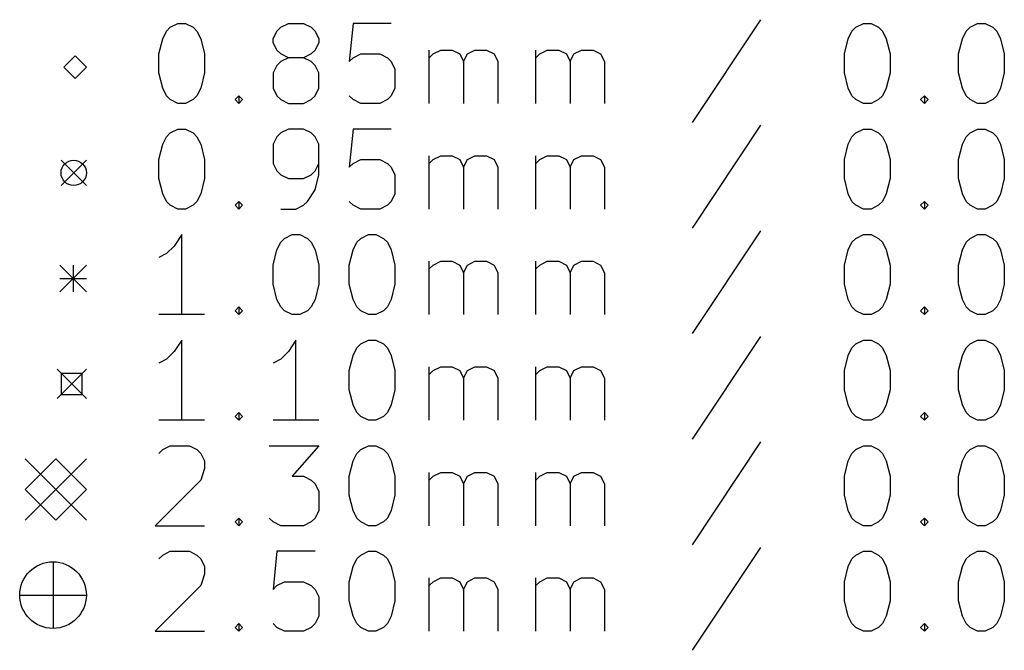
# Model space of a CAD drawing. Extents: x -3 to 140, y -124 to 0.
# Tile 1 of 6: x -3 to 34, y -124 to -100. Entities that reach past the tile are written whole.
import ezdxf

# ---------------------------------------------------------------- set-up
doc = ezdxf.new("R2010")
doc.units = 0
doc.header["$MEASUREMENT"] = 0
doc.layers.add('BLACK', color=7, linetype='CONTINUOUS')

msp = doc.modelspace()

# ---------------------------------------------------------------- linework, layer by layer
at = {"layer": 'BLACK', "linetype": 'CONTINUOUS'}
for p, q in [((3.125, -100.165), (3.41071, -100.022)), ((3.41071, -100.022), (3.69643, -100.022)), ((3.69643, -100.022), (3.98214, -100.165)), ((7.26786, -100.165), (7.55357, -100.022)), ((7.55357, -100.022), (8.125, -100.022)), ((8.125, -100.022), (8.41071, -100.165)), ((9.98214, -100.022), (9.83928, -101.451)), ((11.4107, -100.022), (9.98214, -100.022)), ((25.2679, -99.8793), (22.6964, -103.736)), ((28.8393, -100.165), (29.125, -100.022)), ((29.125, -100.022), (29.4107, -100.022)), ((29.4107, -100.022), (29.6964, -100.165)), ((33.125, -100.165), (33.4107, -100.022)), ((33.4107, -100.022), (33.6964, -100.022)), ((33.6964, -100.022), (33.9821, -100.165)), ((2.83928, -100.594), (2.98214, -100.308)), ((2.98214, -100.308), (3.125, -100.165)), ((3.98214, -100.165), (4.125, -100.308)), ((4.125, -100.308), (4.26786, -100.594)), ((6.98214, -100.594), (7.125, -100.308)), ((7.125, -100.308), (7.26786, -100.165)), ((8.41071, -100.165), (8.55357, -100.308)), ((8.55357, -100.308), (8.69643, -100.594)), ((28.5536, -100.594), (28.6964, -100.308)), ((28.6964, -100.308), (28.8393, -100.165)), ((29.6964, -100.165), (29.8393, -100.308)), ((29.8393, -100.308), (29.9821, -100.594)), ((32.8393, -100.594), (32.9821, -100.308)), ((32.9821, -100.308), (33.125, -100.165)), ((33.9821, -100.165), (34.125, -100.308)), ((34.125, -100.308), (34.2679, -100.594)), ((2.69643, -101.165), (2.83928, -100.594)), ((4.26786, -100.594), (4.41071, -101.165)), ((6.98214, -100.736), (6.98214, -100.594)), ((7.125, -101.022), (6.98214, -100.736)), ((8.69643, -100.736), (8.55357, -101.022)), ((8.69643, -100.594), (8.69643, -100.736)), ((28.4107, -101.165), (28.5536, -100.594)), ((29.9821, -100.594), (30.125, -101.165)), ((32.6964, -101.165), (32.8393, -100.594)), ((34.2679, -100.594), (34.4107, -101.165)), ((2.69643, -101.879), (2.69643, -101.165)), ((4.41071, -101.165), (4.41071, -101.879)), ((7.26786, -101.165), (7.125, -101.022)), ((7.55357, -101.308), (7.26786, -101.165)), ((8.41071, -101.165), (8.125, -101.308)), ((8.55357, -101.022), (8.41071, -101.165)), ((9.98214, -101.308), (10.2679, -101.165)), ((10.2679, -101.165), (10.9821, -101.165)), ((10.9821, -101.165), (11.2679, -101.308)), ((12.8393, -103.022), (12.8393, -101.022)), ((12.8393, -101.308), (12.9821, -101.165)), ((12.9821, -101.165), (13.2679, -101.022)), ((13.2679, -101.022), (13.6964, -101.022)), ((13.6964, -101.022), (13.9821, -101.165)), ((13.9821, -101.165), (14.125, -101.451)), ((14.125, -101.451), (14.2679, -101.165)), ((14.2679, -101.165), (14.5536, -101.022)), ((14.5536, -101.022), (14.9821, -101.022)), ((14.9821, -101.022), (15.2679, -101.165)), ((15.2679, -101.165), (15.4107, -101.451)), ((16.8393, -103.022), (16.8393, -101.022)), ((16.8393, -101.308), (16.9821, -101.165)), ((16.9821, -101.165), (17.2679, -101.022)), ((17.2679, -101.022), (17.6964, -101.022)), ((17.6964, -101.022), (17.9821, -101.165)), ((17.9821, -101.165), (18.125, -101.451)), ((18.125, -101.451), (18.2679, -101.165)), ((18.2679, -101.165), (18.5536, -101.022)), ((18.5536, -101.022), (18.9821, -101.022)), ((18.9821, -101.022), (19.2679, -101.165)), ((19.2679, -101.165), (19.4107, -101.451)), ((28.4107, -101.879), (28.4107, -101.165)), ((30.125, -101.165), (30.125, -101.879)), ((32.6964, -101.879), (32.6964, -101.165)), ((34.4107, -101.165), (34.4107, -101.879)), ((-0.45, -101.24), (-0.875, -101.665)), ((-0.025, -101.665), (-0.45, -101.24)), ((7.26786, -101.451), (7.125, -101.594)), ((7.55357, -101.308), (7.26786, -101.451)), ((8.125, -101.308), (7.55357, -101.308)), ((8.41071, -101.451), (8.125, -101.308)), ((8.55357, -101.594), (8.41071, -101.451)), ((9.83928, -101.451), (9.98214, -101.308)), ((11.2679, -101.308), (11.4107, -101.451)), ((11.4107, -101.451), (11.5536, -101.736)), ((14.125, -101.451), (14.125, -103.022)), ((15.4107, -101.451), (15.4107, -103.022)), ((18.125, -101.451), (18.125, -103.022)), ((19.4107, -101.451), (19.4107, -103.022)), ((-0.875, -101.665), (-0.45, -102.09)), ((-0.45, -102.09), (-0.025, -101.665)), ((2.83928, -102.451), (2.69643, -101.879)), ((4.41071, -101.879), (4.26786, -102.451)), ((7.125, -101.594), (6.98214, -101.879)), ((6.98214, -101.879), (6.98214, -102.451)), ((8.69643, -101.879), (8.55357, -101.594)), ((8.69643, -102.451), (8.69643, -101.879)), ((11.5536, -101.736), (11.5536, -102.451)), ((28.5536, -102.451), (28.4107, -101.879)), ((30.125, -101.879), (29.9821, -102.451)), ((32.8393, -102.451), (32.6964, -101.879)), ((34.4107, -101.879), (34.2679, -102.451)), ((2.98214, -102.736), (2.83928, -102.451)), ((4.26786, -102.451), (4.125, -102.736)), ((6.98214, -102.451), (7.125, -102.736)), ((8.55357, -102.736), (8.69643, -102.451)), ((11.5536, -102.451), (11.4107, -102.736)), ((28.6964, -102.736), (28.5536, -102.451)), ((29.9821, -102.451), (29.8393, -102.736)), ((32.9821, -102.736), (32.8393, -102.451)), ((34.2679, -102.451), (34.125, -102.736)), ((3.125, -102.879), (2.98214, -102.736)), ((3.41071, -103.022), (3.125, -102.879)), ((3.69643, -103.022), (3.41071, -103.022)), ((3.98214, -102.879), (3.69643, -103.022)), ((4.125, -102.736), (3.98214, -102.879)), ((5.55357, -102.879), (5.69643, -102.736)), ((5.69643, -103.022), (5.55357, -102.879)), ((5.69643, -102.736), (5.83928, -102.879)), ((5.69643, -102.736), (5.69643, -103.022)), ((5.83928, -102.879), (5.69643, -103.022)), ((7.125, -102.736), (7.26786, -102.879)), ((7.26786, -102.879), (7.55357, -103.022)), ((7.55357, -103.022), (8.125, -103.022)), ((8.125, -103.022), (8.41071, -102.879)), ((8.41071, -102.879), (8.55357, -102.736)), ((9.98214, -102.879), (9.83928, -102.736)), ((10.2679, -103.022), (9.98214, -102.879)), ((10.9821, -103.022), (10.2679, -103.022)), ((11.2679, -102.879), (10.9821, -103.022)), ((11.4107, -102.736), (11.2679, -102.879)), ((28.8393, -102.879), (28.6964, -102.736)), ((29.125, -103.022), (28.8393, -102.879)), ((29.4107, -103.022), (29.125, -103.022)), ((29.6964, -102.879), (29.4107, -103.022)), ((29.8393, -102.736), (29.6964, -102.879)), ((31.2679, -102.879), (31.4107, -102.736)), ((31.4107, -103.022), (31.2679, -102.879)), ((31.4107, -102.736), (31.5536, -102.879)), ((31.4107, -102.736), (31.4107, -103.022)), ((31.5536, -102.879), (31.4107, -103.022)), ((33.125, -102.879), (32.9821, -102.736)), ((33.4107, -103.022), (33.125, -102.879)), ((33.6964, -103.022), (33.4107, -103.022)), ((33.9821, -102.879), (33.6964, -103.022)), ((34.125, -102.736), (33.9821, -102.879)), ((2.98214, -104.268), (3.125, -104.125)), ((3.125, -104.125), (3.41071, -103.982)), ((3.41071, -103.982), (3.69643, -103.982)), ((3.69643, -103.982), (3.98214, -104.125)), ((3.98214, -104.125), (4.125, -104.268)), ((7.26786, -104.125), (7.125, -104.268)), ((7.55357, -103.982), (7.26786, -104.125)), ((8.125, -103.982), (7.55357, -103.982)), ((8.41071, -104.125), (8.125, -103.982)), ((8.55357, -104.268), (8.41071, -104.125)), ((9.98214, -103.982), (9.83928, -105.411)), ((11.4107, -103.982), (9.98214, -103.982)), ((25.2679, -103.839), (22.6964, -107.696)), ((28.6964, -104.268), (28.8393, -104.125)), ((28.8393, -104.125), (29.125, -103.982)), ((29.125, -103.982), (29.4107, -103.982)), ((29.4107, -103.982), (29.6964, -104.125)), ((29.6964, -104.125), (29.8393, -104.268)), ((32.9821, -104.268), (33.125, -104.125)), ((33.125, -104.125), (33.4107, -103.982)), ((33.4107, -103.982), (33.6964, -103.982)), ((33.6964, -103.982), (33.9821, -104.125)), ((33.9821, -104.125), (34.125, -104.268)), ((2.83928, -104.554), (2.98214, -104.268)), ((4.125, -104.268), (4.26786, -104.554)), ((7.125, -104.268), (6.98214, -104.554)), ((8.69643, -104.554), (8.55357, -104.268)), ((28.5536, -104.554), (28.6964, -104.268)), ((29.8393, -104.268), (29.9821, -104.554)), ((32.8393, -104.554), (32.9821, -104.268)), ((34.125, -104.268), (34.2679, -104.554)), ((2.69643, -105.125), (2.83928, -104.554)), ((4.26786, -104.554), (4.41071, -105.125)), ((6.98214, -104.554), (6.98214, -105.268)), ((8.69643, -105.696), (8.69643, -104.554)), ((28.4107, -105.125), (28.5536, -104.554)), ((29.9821, -104.554), (30.125, -105.125)), ((32.6964, -105.125), (32.8393, -104.554)), ((34.2679, -104.554), (34.4107, -105.125)), ((-0.975, -105.15), (-0.025, -106.1)), ((-0.025, -105.15), (-0.975, -106.1)), ((2.69643, -105.839), (2.69643, -105.125)), ((4.41071, -105.125), (4.41071, -105.839)), ((9.98214, -105.268), (10.2679, -105.125)), ((10.2679, -105.125), (10.9821, -105.125)), ((10.9821, -105.125), (11.2679, -105.268)), ((12.8393, -106.982), (12.8393, -104.982)), ((12.8393, -105.268), (12.9821, -105.125)), ((12.9821, -105.125), (13.2679, -104.982)), ((13.2679, -104.982), (13.6964, -104.982)), ((13.6964, -104.982), (13.9821, -105.125)), ((13.9821, -105.125), (14.125, -105.411)), ((14.125, -105.411), (14.2679, -105.125)), ((14.2679, -105.125), (14.5536, -104.982)), ((14.5536, -104.982), (14.9821, -104.982)), ((14.9821, -104.982), (15.2679, -105.125)), ((15.2679, -105.125), (15.4107, -105.411)), ((16.8393, -106.982), (16.8393, -104.982)), ((16.8393, -105.268), (16.9821, -105.125)), ((16.9821, -105.125), (17.2679, -104.982)), ((17.2679, -104.982), (17.6964, -104.982)), ((17.6964, -104.982), (17.9821, -105.125)), ((17.9821, -105.125), (18.125, -105.411)), ((18.125, -105.411), (18.2679, -105.125)), ((18.2679, -105.125), (18.5536, -104.982)), ((18.5536, -104.982), (18.9821, -104.982)), ((18.9821, -104.982), (19.2679, -105.125)), ((19.2679, -105.125), (19.4107, -105.411)), ((28.4107, -105.839), (28.4107, -105.125)), ((30.125, -105.125), (30.125, -105.839)), ((32.6964, -105.839), (32.6964, -105.125)), ((34.4107, -105.125), (34.4107, -105.839)), ((6.98214, -105.268), (7.125, -105.554)), ((7.125, -105.554), (7.26786, -105.696)), ((8.41071, -105.696), (8.55357, -105.554)), ((8.55357, -105.554), (8.69643, -105.268)), ((9.83928, -105.411), (9.98214, -105.268)), ((11.2679, -105.268), (11.4107, -105.411)), ((11.4107, -105.411), (11.5536, -105.696)), ((14.125, -105.411), (14.125, -106.982)), ((15.4107, -105.411), (15.4107, -106.982)), ((18.125, -105.411), (18.125, -106.982)), ((19.4107, -105.411), (19.4107, -106.982)), ((2.83928, -106.411), (2.69643, -105.839)), ((4.41071, -105.839), (4.26786, -106.411)), ((7.26786, -105.696), (7.55357, -105.839)), ((7.55357, -105.839), (8.125, -105.839)), ((8.125, -105.839), (8.41071, -105.696)), ((8.55357, -106.268), (8.69643, -105.696)), ((11.5536, -105.696), (11.5536, -106.411)), ((28.5536, -106.411), (28.4107, -105.839)), ((30.125, -105.839), (29.9821, -106.411)), ((32.8393, -106.411), (32.6964, -105.839)), ((34.4107, -105.839), (34.2679, -106.411)), ((8.26786, -106.696), (8.55357, -106.268)), ((2.98214, -106.696), (2.83928, -106.411)), ((3.125, -106.839), (2.98214, -106.696)), ((4.125, -106.696), (3.98214, -106.839)), ((4.26786, -106.411), (4.125, -106.696)), ((5.55357, -106.839), (5.69643, -106.696)), ((5.69643, -106.696), (5.83928, -106.839)), ((5.69643, -106.696), (5.69643, -106.982)), ((8.125, -106.839), (8.26786, -106.696)), ((9.98214, -106.839), (9.83928, -106.696)), ((11.4107, -106.696), (11.2679, -106.839)), ((11.5536, -106.411), (11.4107, -106.696)), ((28.6964, -106.696), (28.5536, -106.411)), ((28.8393, -106.839), (28.6964, -106.696)), ((29.8393, -106.696), (29.6964, -106.839)), ((29.9821, -106.411), (29.8393, -106.696)), ((31.2679, -106.839), (31.4107, -106.696)), ((31.4107, -106.696), (31.5536, -106.839)), ((31.4107, -106.696), (31.4107, -106.982)), ((32.9821, -106.696), (32.8393, -106.411)), ((33.125, -106.839), (32.9821, -106.696)), ((34.125, -106.696), (33.9821, -106.839)), ((34.2679, -106.411), (34.125, -106.696)), ((3.41071, -106.982), (3.125, -106.839)), ((3.69643, -106.982), (3.41071, -106.982)), ((3.98214, -106.839), (3.69643, -106.982)), ((5.69643, -106.982), (5.55357, -106.839)), ((5.83928, -106.839), (5.69643, -106.982)), ((7.26786, -106.982), (7.83928, -106.982)), ((7.83928, -106.982), (8.125, -106.839)), ((10.2679, -106.982), (9.98214, -106.839)), ((10.9821, -106.982), (10.2679, -106.982)), ((11.2679, -106.839), (10.9821, -106.982)), ((29.125, -106.982), (28.8393, -106.839)), ((29.4107, -106.982), (29.125, -106.982)), ((29.6964, -106.839), (29.4107, -106.982)), ((31.4107, -106.982), (31.2679, -106.839)), ((31.5536, -106.839), (31.4107, -106.982)), ((33.4107, -106.982), (33.125, -106.839)), ((33.6964, -106.982), (33.4107, -106.982)), ((33.9821, -106.839), (33.6964, -106.982)), ((25.2679, -107.799), (22.6964, -111.656)), ((3.55357, -107.942), (3.26786, -108.371)), ((3.55357, -110.942), (3.55357, -107.942)), ((7.26786, -108.228), (7.41071, -108.085)), ((7.41071, -108.085), (7.69643, -107.942)), ((7.69643, -107.942), (7.98214, -107.942)), ((7.98214, -107.942), (8.26786, -108.085)), ((8.26786, -108.085), (8.41071, -108.228)), ((10.125, -108.228), (10.2679, -108.085)), ((10.2679, -108.085), (10.5536, -107.942)), ((10.5536, -107.942), (10.8393, -107.942)), ((10.8393, -107.942), (11.125, -108.085)), ((11.125, -108.085), (11.2679, -108.228)), ((28.6964, -108.228), (28.8393, -108.085)), ((28.8393, -108.085), (29.125, -107.942)), ((29.125, -107.942), (29.4107, -107.942)), ((29.4107, -107.942), (29.6964, -108.085)), ((29.6964, -108.085), (29.8393, -108.228)), ((32.9821, -108.228), (33.125, -108.085)), ((33.125, -108.085), (33.4107, -107.942)), ((33.4107, -107.942), (33.6964, -107.942)), ((33.6964, -107.942), (33.9821, -108.085)), ((33.9821, -108.085), (34.125, -108.228)), ((3.26786, -108.371), (2.98214, -108.656)), ((6.98214, -109.085), (7.125, -108.514)), ((7.125, -108.514), (7.26786, -108.228)), ((8.41071, -108.228), (8.55357, -108.514)), ((8.55357, -108.514), (8.69643, -109.085)), ((9.83928, -109.085), (9.98214, -108.514)), ((9.98214, -108.514), (10.125, -108.228)), ((11.2679, -108.228), (11.4107, -108.514)), ((11.4107, -108.514), (11.5536, -109.085)), ((28.4107, -109.085), (28.5536, -108.514)), ((28.5536, -108.514), (28.6964, -108.228)), ((29.8393, -108.228), (29.9821, -108.514)), ((29.9821, -108.514), (30.125, -109.085)), ((32.6964, -109.085), (32.8393, -108.514)), ((32.8393, -108.514), (32.9821, -108.228)), ((34.125, -108.228), (34.2679, -108.514)), ((34.2679, -108.514), (34.4107, -109.085)), ((2.98214, -108.656), (2.69643, -108.799)), ((12.8393, -110.942), (12.8393, -108.942)), ((12.9821, -109.085), (13.2679, -108.942)), ((13.2679, -108.942), (13.6964, -108.942)), ((13.6964, -108.942), (13.9821, -109.085)), ((14.2679, -109.085), (14.5536, -108.942)), ((14.5536, -108.942), (14.9821, -108.942)), ((14.9821, -108.942), (15.2679, -109.085)), ((16.8393, -110.942), (16.8393, -108.942)), ((16.9821, -109.085), (17.2679, -108.942)), ((17.2679, -108.942), (17.6964, -108.942)), ((17.6964, -108.942), (17.9821, -109.085)), ((18.2679, -109.085), (18.5536, -108.942)), ((18.5536, -108.942), (18.9821, -108.942)), ((18.9821, -108.942), (19.2679, -109.085)), ((-1.025, -109.085), (-0.025, -110.085)), ((-0.025, -109.085), (-1.025, -110.085)), ((-0.525, -109.085), (-0.525, -110.085)), ((6.98214, -109.799), (6.98214, -109.085)), ((8.69643, -109.085), (8.69643, -109.799)), ((9.83928, -109.799), (9.83928, -109.085)), ((11.5536, -109.085), (11.5536, -109.799)), ((12.8393, -109.228), (12.9821, -109.085)), ((13.9821, -109.085), (14.125, -109.371)), ((14.125, -109.371), (14.2679, -109.085)), ((15.2679, -109.085), (15.4107, -109.371)), ((16.8393, -109.228), (16.9821, -109.085)), ((17.9821, -109.085), (18.125, -109.371)), ((18.125, -109.371), (18.2679, -109.085)), ((19.2679, -109.085), (19.4107, -109.371)), ((28.4107, -109.799), (28.4107, -109.085)), ((30.125, -109.085), (30.125, -109.799)), ((32.6964, -109.799), (32.6964, -109.085)), ((34.4107, -109.085), (34.4107, -109.799)), ((-1.025, -109.585), (-0.025, -109.585)), ((14.125, -109.371), (14.125, -110.942)), ((15.4107, -109.371), (15.4107, -110.942)), ((18.125, -109.371), (18.125, -110.942)), ((19.4107, -109.371), (19.4107, -110.942)), ((7.125, -110.371), (6.98214, -109.799)), ((8.69643, -109.799), (8.55357, -110.371)), ((9.98214, -110.371), (9.83928, -109.799)), ((11.5536, -109.799), (11.4107, -110.371)), ((28.5536, -110.371), (28.4107, -109.799)), ((30.125, -109.799), (29.9821, -110.371)), ((32.8393, -110.371), (32.6964, -109.799)), ((34.4107, -109.799), (34.2679, -110.371)), ((7.26786, -110.656), (7.125, -110.371)), ((8.55357, -110.371), (8.41071, -110.656)), ((10.125, -110.656), (9.98214, -110.371)), ((11.4107, -110.371), (11.2679, -110.656)), ((28.6964, -110.656), (28.5536, -110.371)), ((29.9821, -110.371), (29.8393, -110.656)), ((32.9821, -110.656), (32.8393, -110.371)), ((34.2679, -110.371), (34.125, -110.656)), ((5.55357, -110.799), (5.69643, -110.656)), ((5.69643, -110.942), (5.55357, -110.799)), ((5.69643, -110.656), (5.83928, -110.799)), ((5.69643, -110.656), (5.69643, -110.942)), ((5.83928, -110.799), (5.69643, -110.942)), ((7.41071, -110.799), (7.26786, -110.656)), ((7.69643, -110.942), (7.41071, -110.799)), ((8.26786, -110.799), (7.98214, -110.942)), ((8.41071, -110.656), (8.26786, -110.799)), ((10.2679, -110.799), (10.125, -110.656)), ((10.5536, -110.942), (10.2679, -110.799)), ((11.125, -110.799), (10.8393, -110.942)), ((11.2679, -110.656), (11.125, -110.799)), ((28.8393, -110.799), (28.6964, -110.656)), ((29.125, -110.942), (28.8393, -110.799)), ((29.6964, -110.799), (29.4107, -110.942)), ((29.8393, -110.656), (29.6964, -110.799)), ((31.2679, -110.799), (31.4107, -110.656)), ((31.4107, -110.942), (31.2679, -110.799)), ((31.4107, -110.656), (31.5536, -110.799)), ((31.4107, -110.656), (31.4107, -110.942)), ((31.5536, -110.799), (31.4107, -110.942)), ((33.125, -110.799), (32.9821, -110.656)), ((33.4107, -110.942), (33.125, -110.799)), ((33.9821, -110.799), (33.6964, -110.942)), ((34.125, -110.656), (33.9821, -110.799)), ((4.41071, -110.942), (2.69643, -110.942)), ((7.98214, -110.942), (7.69643, -110.942)), ((10.8393, -110.942), (10.5536, -110.942)), ((29.4107, -110.942), (29.125, -110.942)), ((33.6964, -110.942), (33.4107, -110.942)), ((3.55357, -111.902), (3.26786, -112.331)), ((3.55357, -114.902), (3.55357, -111.902)), ((7.83928, -111.902), (7.55357, -112.331)), ((7.83928, -114.902), (7.83928, -111.902)), ((10.2679, -112.045), (10.5536, -111.902)), ((10.5536, -111.902), (10.8393, -111.902)), ((10.8393, -111.902), (11.125, -112.045)), ((25.2679, -111.759), (22.6964, -115.616)), ((28.8393, -112.045), (29.125, -111.902)), ((29.125, -111.902), (29.4107, -111.902)), ((29.4107, -111.902), (29.6964, -112.045)), ((33.125, -112.045), (33.4107, -111.902)), ((33.4107, -111.902), (33.6964, -111.902)), ((33.6964, -111.902), (33.9821, -112.045)), ((9.98214, -112.474), (10.125, -112.188)), ((10.125, -112.188), (10.2679, -112.045)), ((11.125, -112.045), (11.2679, -112.188)), ((11.2679, -112.188), (11.4107, -112.474)), ((28.5536, -112.474), (28.6964, -112.188)), ((28.6964, -112.188), (28.8393, -112.045)), ((29.6964, -112.045), (29.8393, -112.188)), ((29.8393, -112.188), (29.9821, -112.474)), ((32.8393, -112.474), (32.9821, -112.188)), ((32.9821, -112.188), (33.125, -112.045)), ((33.9821, -112.045), (34.125, -112.188)), ((34.125, -112.188), (34.2679, -112.474)), ((2.98214, -112.616), (2.69643, -112.759)), ((3.26786, -112.331), (2.98214, -112.616)), ((7.26786, -112.616), (6.98214, -112.759)), ((7.55357, -112.331), (7.26786, -112.616)), ((9.83928, -113.045), (9.98214, -112.474)), ((11.4107, -112.474), (11.5536, -113.045)), ((28.4107, -113.045), (28.5536, -112.474)), ((29.9821, -112.474), (30.125, -113.045)), ((32.6964, -113.045), (32.8393, -112.474)), ((34.2679, -112.474), (34.4107, -113.045)), ((-1.125, -112.995), (-0.025, -114.095)), ((-0.025, -112.995), (-1.125, -114.095)), ((12.8393, -114.902), (12.8393, -112.902)), ((12.9821, -113.045), (13.2679, -112.902)), ((13.2679, -112.902), (13.6964, -112.902)), ((13.6964, -112.902), (13.9821, -113.045)), ((14.2679, -113.045), (14.5536, -112.902)), ((14.5536, -112.902), (14.9821, -112.902)), ((14.9821, -112.902), (15.2679, -113.045)), ((16.8393, -114.902), (16.8393, -112.902)), ((16.9821, -113.045), (17.2679, -112.902)), ((17.2679, -112.902), (17.6964, -112.902)), ((17.6964, -112.902), (17.9821, -113.045)), ((18.2679, -113.045), (18.5536, -112.902)), ((18.5536, -112.902), (18.9821, -112.902)), ((18.9821, -112.902), (19.2679, -113.045)), ((-0.18609, -113.156), (-0.96391, -113.156)), ((-0.96391, -113.156), (-0.96391, -113.934)), ((-0.18609, -113.934), (-0.18609, -113.156)), ((9.83928, -113.759), (9.83928, -113.045)), ((11.5536, -113.045), (11.5536, -113.759)), ((12.8393, -113.188), (12.9821, -113.045)), ((13.9821, -113.045), (14.125, -113.331)), ((14.125, -113.331), (14.2679, -113.045)), ((14.125, -113.331), (14.125, -114.902)), ((15.2679, -113.045), (15.4107, -113.331)), ((15.4107, -113.331), (15.4107, -114.902)), ((16.8393, -113.188), (16.9821, -113.045)), ((17.9821, -113.045), (18.125, -113.331)), ((18.125, -113.331), (18.2679, -113.045)), ((18.125, -113.331), (18.125, -114.902)), ((19.2679, -113.045), (19.4107, -113.331)), ((19.4107, -113.331), (19.4107, -114.902)), ((28.4107, -113.759), (28.4107, -113.045)), ((30.125, -113.045), (30.125, -113.759)), ((32.6964, -113.759), (32.6964, -113.045)), ((34.4107, -113.045), (34.4107, -113.759)), ((9.98214, -114.331), (9.83928, -113.759)), ((11.5536, -113.759), (11.4107, -114.331)), ((28.5536, -114.331), (28.4107, -113.759)), ((30.125, -113.759), (29.9821, -114.331)), ((32.8393, -114.331), (32.6964, -113.759)), ((34.4107, -113.759), (34.2679, -114.331)), ((-0.96391, -113.934), (-0.18609, -113.934)), ((10.125, -114.616), (9.98214, -114.331)), ((11.4107, -114.331), (11.2679, -114.616)), ((28.6964, -114.616), (28.5536, -114.331)), ((29.9821, -114.331), (29.8393, -114.616)), ((32.9821, -114.616), (32.8393, -114.331)), ((34.2679, -114.331), (34.125, -114.616)), ((5.55357, -114.759), (5.69643, -114.616)), ((5.69643, -114.902), (5.55357, -114.759)), ((5.69643, -114.616), (5.83928, -114.759)), ((5.69643, -114.616), (5.69643, -114.902)), ((5.83928, -114.759), (5.69643, -114.902)), ((10.2679, -114.759), (10.125, -114.616)), ((10.5536, -114.902), (10.2679, -114.759)), ((11.125, -114.759), (10.8393, -114.902)), ((11.2679, -114.616), (11.125, -114.759)), ((28.8393, -114.759), (28.6964, -114.616)), ((29.125, -114.902), (28.8393, -114.759)), ((29.6964, -114.759), (29.4107, -114.902)), ((29.8393, -114.616), (29.6964, -114.759)), ((31.2679, -114.759), (31.4107, -114.616)), ((31.4107, -114.902), (31.2679, -114.759)), ((31.4107, -114.616), (31.5536, -114.759)), ((31.4107, -114.616), (31.4107, -114.902)), ((31.5536, -114.759), (31.4107, -114.902)), ((33.125, -114.759), (32.9821, -114.616)), ((33.4107, -114.902), (33.125, -114.759)), ((33.9821, -114.759), (33.6964, -114.902)), ((34.125, -114.616), (33.9821, -114.759)), ((4.41071, -114.902), (2.69643, -114.902)), ((8.69643, -114.902), (6.98214, -114.902)), ((10.8393, -114.902), (10.5536, -114.902)), ((29.4107, -114.902), (29.125, -114.902)), ((33.6964, -114.902), (33.4107, -114.902)), ((2.83928, -116.005), (3.125, -115.862)), ((3.125, -115.862), (3.83928, -115.862)), ((3.83928, -115.862), (4.125, -116.005)), ((6.83928, -115.862), (8.69643, -115.862)), ((8.69643, -115.862), (7.69643, -117.005)), ((10.2679, -116.005), (10.5536, -115.862)), ((10.5536, -115.862), (10.8393, -115.862)), ((10.8393, -115.862), (11.125, -116.005)), ((25.2679, -115.719), (22.6964, -119.576)), ((28.8393, -116.005), (29.125, -115.862)), ((29.125, -115.862), (29.4107, -115.862)), ((29.4107, -115.862), (29.6964, -116.005)), ((33.125, -116.005), (33.4107, -115.862)), ((33.4107, -115.862), (33.6964, -115.862)), ((33.6964, -115.862), (33.9821, -116.005)), ((2.69643, -116.148), (2.83928, -116.005)), ((4.125, -116.005), (4.26786, -116.148)), ((4.26786, -116.148), (4.41071, -116.434)), ((9.98214, -116.434), (10.125, -116.148)), ((10.125, -116.148), (10.2679, -116.005)), ((11.125, -116.005), (11.2679, -116.148)), ((11.2679, -116.148), (11.4107, -116.434)), ((28.5536, -116.434), (28.6964, -116.148)), ((28.6964, -116.148), (28.8393, -116.005)), ((29.6964, -116.005), (29.8393, -116.148)), ((29.8393, -116.148), (29.9821, -116.434)), ((32.8393, -116.434), (32.9821, -116.148)), ((32.9821, -116.148), (33.125, -116.005)), ((33.9821, -116.005), (34.125, -116.148)), ((34.125, -116.148), (34.2679, -116.434)), ((-2.325, -116.355), (-0.025, -118.655)), ((-0.025, -116.355), (-2.325, -118.655)), ((-1.175, -116.355), (-2.325, -117.505)), ((-0.025, -117.505), (-1.175, -116.355)), ((4.41071, -116.434), (4.41071, -116.719)), ((9.83928, -117.005), (9.98214, -116.434)), ((11.4107, -116.434), (11.5536, -117.005)), ((28.4107, -117.005), (28.5536, -116.434)), ((29.9821, -116.434), (30.125, -117.005)), ((32.6964, -117.005), (32.8393, -116.434)), ((34.2679, -116.434), (34.4107, -117.005)), ((4.41071, -116.719), (4.26786, -117.148)), ((7.69643, -117.005), (8.125, -117.005)), ((8.125, -117.005), (8.41071, -117.148)), ((9.83928, -117.719), (9.83928, -117.005)), ((11.5536, -117.005), (11.5536, -117.719)), ((12.8393, -118.862), (12.8393, -116.862)), ((12.8393, -117.148), (12.9821, -117.005)), ((12.9821, -117.005), (13.2679, -116.862)), ((13.2679, -116.862), (13.6964, -116.862)), ((13.6964, -116.862), (13.9821, -117.005)), ((13.9821, -117.005), (14.125, -117.291)), ((14.125, -117.291), (14.2679, -117.005)), ((14.2679, -117.005), (14.5536, -116.862)), ((14.5536, -116.862), (14.9821, -116.862)), ((14.9821, -116.862), (15.2679, -117.005)), ((15.2679, -117.005), (15.4107, -117.291)), ((16.8393, -118.862), (16.8393, -116.862)), ((16.8393, -117.148), (16.9821, -117.005)), ((16.9821, -117.005), (17.2679, -116.862)), ((17.2679, -116.862), (17.6964, -116.862)), ((17.6964, -116.862), (17.9821, -117.005)), ((17.9821, -117.005), (18.125, -117.291)), ((18.125, -117.291), (18.2679, -117.005)), ((18.2679, -117.005), (18.5536, -116.862)), ((18.5536, -116.862), (18.9821, -116.862)), ((18.9821, -116.862), (19.2679, -117.005)), ((19.2679, -117.005), (19.4107, -117.291)), ((28.4107, -117.719), (28.4107, -117.005)), ((30.125, -117.005), (30.125, -117.719)), ((32.6964, -117.719), (32.6964, -117.005)), ((34.4107, -117.005), (34.4107, -117.719)), ((4.26786, -117.148), (2.55357, -118.862)), ((8.41071, -117.148), (8.55357, -117.291)), ((8.55357, -117.291), (8.69643, -117.576)), ((14.125, -117.291), (14.125, -118.862)), ((15.4107, -117.291), (15.4107, -118.862)), ((18.125, -117.291), (18.125, -118.862)), ((19.4107, -117.291), (19.4107, -118.862)), ((-2.325, -117.505), (-1.175, -118.655)), ((-1.175, -118.655), (-0.025, -117.505)), ((8.69643, -117.576), (8.69643, -118.291)), ((9.98214, -118.291), (9.83928, -117.719)), ((11.5536, -117.719), (11.4107, -118.291)), ((28.5536, -118.291), (28.4107, -117.719)), ((30.125, -117.719), (29.9821, -118.291)), ((32.8393, -118.291), (32.6964, -117.719)), ((34.4107, -117.719), (34.2679, -118.291)), ((8.69643, -118.291), (8.55357, -118.576)), ((10.125, -118.576), (9.98214, -118.291)), ((11.4107, -118.291), (11.2679, -118.576)), ((28.6964, -118.576), (28.5536, -118.291)), ((29.9821, -118.291), (29.8393, -118.576)), ((32.9821, -118.576), (32.8393, -118.291)), ((34.2679, -118.291), (34.125, -118.576)), ((2.55357, -118.862), (4.41071, -118.862)), ((5.55357, -118.719), (5.69643, -118.576)), ((5.69643, -118.862), (5.55357, -118.719)), ((5.69643, -118.576), (5.83928, -118.719)), ((5.69643, -118.576), (5.69643, -118.862)), ((5.83928, -118.719), (5.69643, -118.862)), ((6.98214, -118.719), (6.83928, -118.576)), ((7.26786, -118.862), (6.98214, -118.719)), ((8.125, -118.862), (7.26786, -118.862)), ((8.41071, -118.719), (8.125, -118.862)), ((8.55357, -118.576), (8.41071, -118.719)), ((10.2679, -118.719), (10.125, -118.576)), ((10.5536, -118.862), (10.2679, -118.719)), ((10.8393, -118.862), (10.5536, -118.862)), ((11.125, -118.719), (10.8393, -118.862)), ((11.2679, -118.576), (11.125, -118.719)), ((28.8393, -118.719), (28.6964, -118.576)), ((29.125, -118.862), (28.8393, -118.719)), ((29.4107, -118.862), (29.125, -118.862)), ((29.6964, -118.719), (29.4107, -118.862)), ((29.8393, -118.576), (29.6964, -118.719)), ((31.2679, -118.719), (31.4107, -118.576)), ((31.4107, -118.862), (31.2679, -118.719)), ((31.4107, -118.576), (31.5536, -118.719)), ((31.4107, -118.576), (31.4107, -118.862)), ((31.5536, -118.719), (31.4107, -118.862)), ((33.125, -118.719), (32.9821, -118.576)), ((33.4107, -118.862), (33.125, -118.719)), ((33.6964, -118.862), (33.4107, -118.862)), ((33.9821, -118.719), (33.6964, -118.862)), ((34.125, -118.576), (33.9821, -118.719)), ((2.69643, -120.108), (2.83928, -119.965)), ((2.83928, -119.965), (3.125, -119.822)), ((3.125, -119.822), (3.83928, -119.822)), ((3.83928, -119.822), (4.125, -119.965)), ((4.125, -119.965), (4.26786, -120.108)), ((7.125, -119.822), (6.98214, -121.251)), ((8.55357, -119.822), (7.125, -119.822)), ((10.125, -120.108), (10.2679, -119.965)), ((10.2679, -119.965), (10.5536, -119.822)), ((10.5536, -119.822), (10.8393, -119.822)), ((10.8393, -119.822), (11.125, -119.965)), ((11.125, -119.965), (11.2679, -120.108)), ((25.2679, -119.679), (22.6964, -123.536)), ((28.6964, -120.108), (28.8393, -119.965)), ((28.8393, -119.965), (29.125, -119.822)), ((29.125, -119.822), (29.4107, -119.822)), ((29.4107, -119.822), (29.6964, -119.965)), ((29.6964, -119.965), (29.8393, -120.108)), ((32.9821, -120.108), (33.125, -119.965)), ((33.125, -119.965), (33.4107, -119.822)), ((33.4107, -119.822), (33.6964, -119.822)), ((33.6964, -119.822), (33.9821, -119.965)), ((33.9821, -119.965), (34.125, -120.108)), ((-1.275, -120.215), (-1.275, -122.715)), ((4.26786, -120.108), (4.41071, -120.394)), ((4.41071, -120.394), (4.41071, -120.679)), ((9.83928, -120.965), (9.98214, -120.394)), ((9.98214, -120.394), (10.125, -120.108)), ((11.2679, -120.108), (11.4107, -120.394)), ((11.4107, -120.394), (11.5536, -120.965)), ((28.4107, -120.965), (28.5536, -120.394)), ((28.5536, -120.394), (28.6964, -120.108)), ((29.8393, -120.108), (29.9821, -120.394)), ((29.9821, -120.394), (30.125, -120.965)), ((32.6964, -120.965), (32.8393, -120.394)), ((32.8393, -120.394), (32.9821, -120.108)), ((34.125, -120.108), (34.2679, -120.394)), ((34.2679, -120.394), (34.4107, -120.965)), ((4.41071, -120.679), (4.26786, -121.108)), ((4.26786, -121.108), (2.55357, -122.822)), ((6.98214, -121.251), (7.125, -121.108)), ((7.125, -121.108), (7.41071, -120.965)), ((7.41071, -120.965), (8.125, -120.965)), ((8.125, -120.965), (8.41071, -121.108)), ((8.41071, -121.108), (8.55357, -121.251)), ((9.83928, -121.679), (9.83928, -120.965)), ((11.5536, -120.965), (11.5536, -121.679)), ((12.8393, -122.822), (12.8393, -120.822)), ((12.8393, -121.108), (12.9821, -120.965)), ((12.9821, -120.965), (13.2679, -120.822)), ((13.2679, -120.822), (13.6964, -120.822)), ((13.6964, -120.822), (13.9821, -120.965)), ((13.9821, -120.965), (14.125, -121.251)), ((14.125, -121.251), (14.2679, -120.965)), ((14.2679, -120.965), (14.5536, -120.822)), ((14.5536, -120.822), (14.9821, -120.822)), ((14.9821, -120.822), (15.2679, -120.965)), ((15.2679, -120.965), (15.4107, -121.251)), ((16.8393, -122.822), (16.8393, -120.822)), ((16.8393, -121.108), (16.9821, -120.965)), ((16.9821, -120.965), (17.2679, -120.822)), ((17.2679, -120.822), (17.6964, -120.822)), ((17.6964, -120.822), (17.9821, -120.965)), ((17.9821, -120.965), (18.125, -121.251)), ((18.125, -121.251), (18.2679, -120.965)), ((18.2679, -120.965), (18.5536, -120.822)), ((18.5536, -120.822), (18.9821, -120.822)), ((18.9821, -120.822), (19.2679, -120.965)), ((19.2679, -120.965), (19.4107, -121.251)), ((28.4107, -121.679), (28.4107, -120.965)), ((30.125, -120.965), (30.125, -121.679)), ((32.6964, -121.679), (32.6964, -120.965)), ((34.4107, -120.965), (34.4107, -121.679)), ((-2.525, -121.465), (-0.025, -121.465)), ((8.55357, -121.251), (8.69643, -121.536)), ((14.125, -121.251), (14.125, -122.822)), ((15.4107, -121.251), (15.4107, -122.822)), ((18.125, -121.251), (18.125, -122.822)), ((19.4107, -121.251), (19.4107, -122.822)), ((8.69643, -121.536), (8.69643, -122.251)), ((9.98214, -122.251), (9.83928, -121.679)), ((11.5536, -121.679), (11.4107, -122.251)), ((28.5536, -122.251), (28.4107, -121.679)), ((30.125, -121.679), (29.9821, -122.251)), ((32.8393, -122.251), (32.6964, -121.679)), ((34.4107, -121.679), (34.2679, -122.251)), ((8.69643, -122.251), (8.55357, -122.536)), ((10.125, -122.536), (9.98214, -122.251)), ((11.4107, -122.251), (11.2679, -122.536)), ((28.6964, -122.536), (28.5536, -122.251)), ((29.9821, -122.251), (29.8393, -122.536)), ((32.9821, -122.536), (32.8393, -122.251)), ((34.2679, -122.251), (34.125, -122.536)), ((5.55357, -122.679), (5.69643, -122.536)), ((5.69643, -122.536), (5.83928, -122.679)), ((5.69643, -122.536), (5.69643, -122.822)), ((7.125, -122.679), (6.98214, -122.536)), ((8.55357, -122.536), (8.41071, -122.679)), ((10.2679, -122.679), (10.125, -122.536)), ((11.2679, -122.536), (11.125, -122.679)), ((28.8393, -122.679), (28.6964, -122.536)), ((29.8393, -122.536), (29.6964, -122.679)), ((31.2679, -122.679), (31.4107, -122.536)), ((31.4107, -122.536), (31.5536, -122.679)), ((31.4107, -122.536), (31.4107, -122.822)), ((33.125, -122.679), (32.9821, -122.536)), ((34.125, -122.536), (33.9821, -122.679)), ((2.55357, -122.822), (4.41071, -122.822)), ((5.69643, -122.822), (5.55357, -122.679)), ((5.83928, -122.679), (5.69643, -122.822)), ((7.41071, -122.822), (7.125, -122.679)), ((8.125, -122.822), (7.41071, -122.822)), ((8.41071, -122.679), (8.125, -122.822)), ((10.5536, -122.822), (10.2679, -122.679)), ((10.8393, -122.822), (10.5536, -122.822)), ((11.125, -122.679), (10.8393, -122.822)), ((29.125, -122.822), (28.8393, -122.679)), ((29.4107, -122.822), (29.125, -122.822)), ((29.6964, -122.679), (29.4107, -122.822)), ((31.4107, -122.822), (31.2679, -122.679)), ((31.5536, -122.679), (31.4107, -122.822)), ((33.4107, -122.822), (33.125, -122.679)), ((33.6964, -122.822), (33.4107, -122.822)), ((33.9821, -122.679), (33.6964, -122.822))]:
    msp.add_line(p, q, dxfattribs=at)
at = {"layer": 'BLACK'}
for centre, radius in [((-0.5, -105.625), 0.475), ((-1.275, -121.465), 1.25)]:
    msp.add_circle(centre, radius, dxfattribs=at)

doc.saveas('drawing.dxf')
